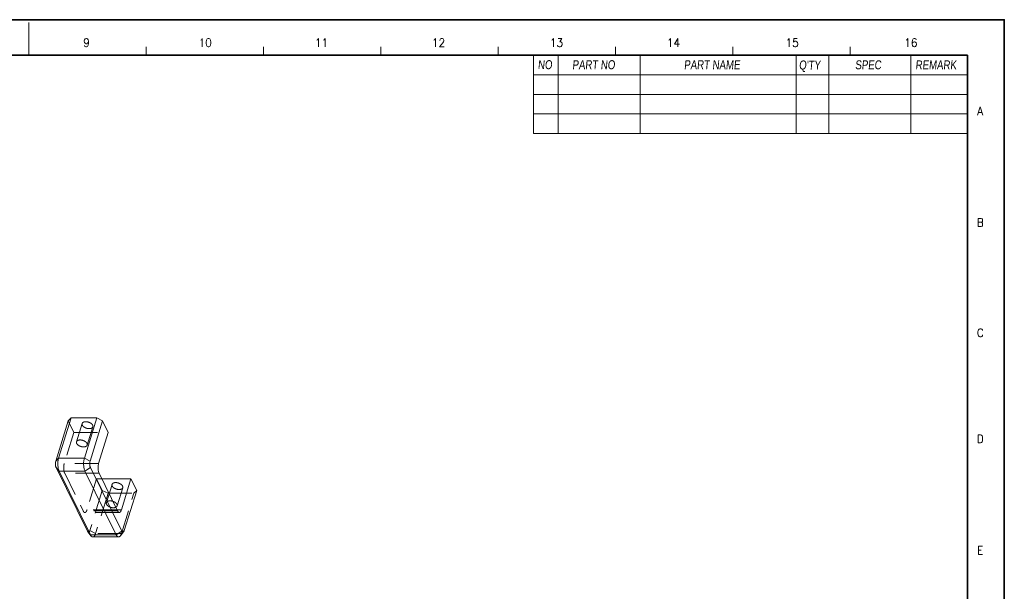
# Model space of a CAD drawing. Header units: millimetres. Extents: x 4497 to 11741, y 5958 to 12619.
# Tile 237 of 256: x 4729 to 4940, y 10800 to 10922. Entities that reach past the tile are written whole.
import ezdxf
from ezdxf.enums import TextEntityAlignment as Align

# ---------------------------------------------------------------- set-up
doc = ezdxf.new("R2010")
doc.units = ezdxf.units.MM
doc.header["$LTSCALE"] = 0.8
doc.linetypes.add('HIDDEN', pattern=[9.525, 6.35, -3.175])
doc.layers.get('0').update_dxf_attribs({"linetype": 'CONTINUOUS', "lineweight": 0})
doc.layers.add('3', color=5, linetype='HIDDEN', lineweight=0)
doc.styles.get("Standard").update_dxf_attribs({"font": 'romans.shx', "width": 0.8, "oblique": 5, "bigfont": 'whgtxt.shx'})

msp = doc.modelspace()

# ---------------------------------------------------------------- linework, layer by layer
at = {"color": 7, "linetype": 'Continuous'}
for p, q in [((4730.602, 10914.584), (4730.602, 10921.62)), ((4755.755, 10914.584), (4755.755, 10916.343)), ((4780.909, 10914.584), (4780.909, 10916.343)), ((4806.062, 10914.584), (4806.062, 10916.343)), ((4831.215, 10914.584), (4831.215, 10916.343)), ((4856.368, 10914.584), (4856.368, 10916.343)), ((4881.521, 10914.584), (4881.521, 10916.343)), ((4906.674, 10914.584), (4906.674, 10916.343))]:
    msp.add_line(p, q, dxfattribs=at)
at = {"color": 7, "linetype": 'Continuous', "lineweight": 35}
for p in [(4529.378, 10914.584), (4931.827, 10632.799)]:
    msp.add_line(p, (4931.827, 10914.584), dxfattribs=at)
for p, q in [((4838.778, 10914.584), (4838.778, 10897.772)), ((4844.055, 10914.584), (4844.055, 10897.772)), ((4838.778, 10897.772), (4931.827, 10897.772))]:
    msp.add_line(p, q)
at = {"color": 7}
for p, q in [((4861.645, 10914.584), (4861.645, 10897.772)), ((4895.065, 10914.584), (4895.065, 10897.772)), ((4902.101, 10914.584), (4902.101, 10897.772)), ((4919.69, 10914.584), (4919.69, 10897.772)), ((4838.778, 10910.362), (4931.827, 10910.362)), ((4838.778, 10906.141), (4931.827, 10906.141)), ((4838.778, 10901.993), (4931.827, 10901.993))]:
    msp.add_line(p, q, dxfattribs=at)
at = {"linetype": 'Continuous'}
for p, q in [((4736.349, 10827.551), (4739.012, 10836.167)), ((4736.965, 10828.172), (4739.628, 10836.789)), ((4739.012, 10836.167), (4739.628, 10836.789)), ((4739.628, 10836.789), (4745.155, 10836.789)), ((4745.155, 10836.789), (4742.492, 10828.172)), ((4746.381, 10836.167), (4743.718, 10827.551)), ((4745.155, 10836.789), (4746.381, 10836.167)), ((4747.601, 10833.681), (4746.381, 10836.167)), ((4747.601, 10833.681), (4745.543, 10827.023)), ((4736.349, 10827.551), (4736.965, 10828.172)), ((4742.492, 10828.172), (4736.965, 10828.172)), ((4743.718, 10827.551), (4742.492, 10828.172)), ((4743.123, 10812.47), (4736.412, 10826.146)), ((4736.412, 10826.146), (4737.091, 10825.363)), ((4743.781, 10826.146), (4742.618, 10825.363)), ((4743.781, 10826.146), (4750.492, 10812.47)), ((4743.802, 10811.687), (4737.091, 10825.363)), ((4742.618, 10825.363), (4737.091, 10825.363)), ((4742.618, 10825.363), (4749.329, 10811.687)), ((4745.638, 10824.915), (4749.603, 10816.834)), ((4746.217, 10823.735), (4752.481, 10823.735)), ((4752.481, 10823.735), (4750.424, 10817.077)), ((4753.702, 10821.249), (4752.481, 10823.735)), ((4751.039, 10812.632), (4753.702, 10821.249)), ((4750.424, 10817.077), (4749.484, 10817.077)), ((4743.123, 10812.47), (4743.802, 10811.687)), ((4743.201, 10812.348), (4743.123, 10812.47)), ((4743.201, 10812.348), (4743.957, 10811.441)), ((4749.329, 10811.687), (4743.802, 10811.687)), ((4749.813, 10811.254), (4744.286, 10811.254)), ((4750.492, 10812.47), (4749.329, 10811.687)), ((4750.899, 10812.348), (4750.142, 10811.441))]:
    msp.add_line(p, q, dxfattribs=at)
at = {"color": 7, "linetype": 'Continuous', "lineweight": 35}
msp.add_lwpolyline([(4519.723, 10922.191), (4519.723, 10625.191), (4939.723, 10625.191), (4939.723, 10922.191)], close=True, dxfattribs=at)
at = {"linetype": 'Continuous'}
for points, knots in [([(4736.412, 10826.146), (4736.391, 10826.19), (4736.353, 10826.288), (4736.294, 10826.51), (4736.258, 10826.819), (4736.269, 10827.193), (4736.315, 10827.438), (4736.349, 10827.551)], [0, 0, 0, 0, 0.102659, 0.2193091, 0.4808632, 0.752693, 1, 1, 1, 1]), ([(4737.091, 10825.363), (4737.048, 10825.45), (4736.972, 10825.646), (4736.887, 10825.966), (4736.828, 10826.323), (4736.797, 10826.703), (4736.794, 10827.091), (4736.821, 10827.473), (4736.876, 10827.834), (4736.932, 10828.064), (4736.965, 10828.172)], [0, 0, 0, 0, 0.1025956, 0.21915, 0.3465, 0.4807544, 0.6176072, 0.7526036, 0.8813947, 1, 1, 1, 1]), ([(4742.492, 10828.172), (4742.458, 10828.064), (4742.402, 10827.834), (4742.347, 10827.473), (4742.321, 10827.091), (4742.323, 10826.703), (4742.355, 10826.323), (4742.414, 10825.966), (4742.498, 10825.646), (4742.575, 10825.45), (4742.618, 10825.363)], [0, 0, 0, 0, 0.1186053, 0.2473964, 0.3823928, 0.5192456, 0.6535, 0.78085, 0.8974044, 1, 1, 1, 1]), ([(4743.718, 10827.551), (4743.683, 10827.438), (4743.638, 10827.193), (4743.627, 10826.819), (4743.663, 10826.51), (4743.721, 10826.288), (4743.759, 10826.19), (4743.781, 10826.146)], [0, 0, 0, 0, 0.247307, 0.5191368, 0.7806909, 0.897341, 1, 1, 1, 1]), ([(4745.638, 10824.915), (4745.605, 10824.981), (4745.548, 10825.128), (4745.485, 10825.368), (4745.44, 10825.636), (4745.409, 10826.017), (4745.42, 10826.401), (4745.476, 10826.769), (4745.518, 10826.941), (4745.543, 10827.023)], [0, 0, 0, 0, 0.1026082, 0.2192005, 0.3465695, 0.4808518, 0.7525468, 0.8813806, 1, 1, 1, 1]), ([(4750.424, 10817.077), (4750.399, 10816.995), (4750.344, 10816.849), (4750.25, 10816.688), (4750.164, 10816.594), (4750.1, 10816.546), (4750.034, 10816.516), (4749.988, 10816.509), (4749.966, 10816.509)], [0, 0, 0, 0, 0.3318733, 0.6055977, 0.7205771, 0.8224609, 0.9140904, 1, 1, 1, 1]), ([(4749.966, 10816.509), (4749.933, 10816.509), (4749.861, 10816.526), (4749.765, 10816.594), (4749.676, 10816.7), (4749.627, 10816.786), (4749.603, 10816.834)], [0, 0, 0, 0, 0.1954528, 0.4178854, 0.6841352, 1, 1, 1, 1]), ([(4743.957, 10811.441), (4743.943, 10811.458), (4743.884, 10811.535), (4743.835, 10811.62), (4743.802, 10811.687)], [0, 0, 0, 0, 0.2288154, 1, 1, 1, 1]), ([(4744.286, 10811.254), (4744.258, 10811.254), (4744.199, 10811.262), (4744.113, 10811.3), (4744.031, 10811.36), (4743.981, 10811.412), (4743.957, 10811.441)], [0, 0, 0, 0, 0.2192512, 0.4523052, 0.7101254, 1, 1, 1, 1]), ([(4749.329, 10811.687), (4749.36, 10811.623), (4749.426, 10811.507), (4749.544, 10811.367), (4749.673, 10811.276), (4749.768, 10811.254), (4749.813, 10811.254)], [0, 0, 0, 0, 0.3159189, 0.5820992, 0.8045514, 1, 1, 1, 1]), ([(4749.813, 10811.254), (4749.841, 10811.254), (4749.901, 10811.262), (4749.986, 10811.3), (4750.069, 10811.36), (4750.118, 10811.412), (4750.142, 10811.441)], [0, 0, 0, 0, 0.2192354, 0.4522694, 0.7101072, 1, 1, 1, 1]), ([(4750.492, 10812.47), (4750.516, 10812.42), (4750.558, 10812.352), (4750.631, 10812.286), (4750.686, 10812.258), (4750.743, 10812.251), (4750.799, 10812.264), (4750.852, 10812.298), (4750.883, 10812.329), (4750.899, 10812.348)], [0, 0, 0, 0, 0.3137042, 0.4397499, 0.5495895, 0.6508599, 0.7537597, 0.8679722, 1, 1, 1, 1]), ([(4750.899, 10812.348), (4750.929, 10812.384), (4750.984, 10812.477), (4751.022, 10812.576), (4751.039, 10812.632)], [0, 0, 0, 0, 0.4501558, 1, 1, 1, 1])]:
    msp.add_open_spline(points, degree=3, knots=knots, dxfattribs=at)
at = {"layer": '3'}
for p, q in [((4740.232, 10833.681), (4739.012, 10836.167)), ((4740.797, 10831.673), (4742.007, 10835.589)), ((4743.09, 10830.964), (4744.3, 10834.881)), ((4740.232, 10833.681), (4738.175, 10827.023)), ((4740.232, 10833.681), (4747.601, 10833.681)), ((4745.543, 10827.023), (4738.175, 10827.023)), ((4738.269, 10824.915), (4742.235, 10816.834)), ((4745.638, 10824.915), (4738.269, 10824.915)), ((4745.113, 10823.735), (4743.055, 10817.077)), ((4745.113, 10823.735), (4746.217, 10823.735)), ((4746.333, 10821.249), (4745.113, 10823.735)), ((4746.333, 10821.249), (4743.67, 10812.632)), ((4747.559, 10820.627), (4746.333, 10821.249)), ((4747.203, 10818.619), (4748.413, 10822.535)), ((4749.496, 10817.91), (4750.706, 10821.827)), ((4753.702, 10821.249), (4753.086, 10820.627)), ((4747.559, 10820.627), (4744.897, 10812.011)), ((4747.559, 10820.627), (4753.086, 10820.627)), ((4750.423, 10812.011), (4753.086, 10820.627)), ((4749.484, 10817.077), (4743.055, 10817.077)), ((4749.603, 10816.834), (4742.235, 10816.834)), ((4749.966, 10816.509), (4742.598, 10816.509)), ((4743.67, 10812.632), (4744.897, 10812.011)), ((4750.423, 10812.011), (4744.897, 10812.011)), ((4751.039, 10812.632), (4750.423, 10812.011))]:
    msp.add_line(p, q, dxfattribs=at)
for points, knots in [([(4742.007, 10835.589), (4742.019, 10835.626), (4742.053, 10835.697), (4742.135, 10835.789), (4742.244, 10835.865), (4742.429, 10835.946), (4742.712, 10835.992), (4743.079, 10835.969), (4743.453, 10835.872), (4743.798, 10835.71), (4744.078, 10835.5), (4744.215, 10835.325), (4744.259, 10835.235)], [0, 0, 0, 0, 0.0431798, 0.088633, 0.1381029, 0.1925734, 0.316738, 0.4577043, 0.6066468, 0.7528552, 0.8862331, 1, 1, 1, 1]), ([(4742.049, 10835.235), (4742.021, 10835.292), (4741.981, 10835.409), (4741.99, 10835.534), (4742.007, 10835.589)], [0, 0, 0, 0, 0.5260157, 1, 1, 1, 1]), ([(4744.3, 10834.881), (4744.289, 10834.844), (4744.255, 10834.773), (4744.173, 10834.681), (4744.064, 10834.605), (4743.878, 10834.524), (4743.596, 10834.477), (4743.229, 10834.501), (4742.855, 10834.598), (4742.51, 10834.76), (4742.23, 10834.969), (4742.093, 10835.145), (4742.049, 10835.235)], [0, 0, 0, 0, 0.0431798, 0.088633, 0.1381029, 0.1925734, 0.316738, 0.4577043, 0.6066468, 0.7528552, 0.8862331, 1, 1, 1, 1]), ([(4744.259, 10835.235), (4744.287, 10835.178), (4744.327, 10835.061), (4744.317, 10834.936), (4744.3, 10834.881)], [0, 0, 0, 0, 0.5260157, 1, 1, 1, 1]), ([(4740.797, 10831.673), (4740.808, 10831.709), (4740.843, 10831.781), (4740.924, 10831.873), (4741.034, 10831.949), (4741.219, 10832.029), (4741.501, 10832.076), (4741.868, 10832.053), (4742.243, 10831.955), (4742.587, 10831.793), (4742.867, 10831.584), (4743.005, 10831.408), (4743.049, 10831.318)], [0, 0, 0, 0, 0.0431792, 0.0886333, 0.1381033, 0.1925774, 0.3167427, 0.4577111, 0.6066521, 0.7528585, 0.8862324, 1, 1, 1, 1]), ([(4740.838, 10831.318), (4740.81, 10831.375), (4740.771, 10831.493), (4740.78, 10831.618), (4740.797, 10831.673)], [0, 0, 0, 0, 0.5259987, 1, 1, 1, 1]), ([(4743.09, 10830.964), (4743.079, 10830.928), (4743.045, 10830.856), (4742.963, 10830.764), (4742.854, 10830.688), (4742.668, 10830.607), (4742.386, 10830.561), (4742.019, 10830.584), (4741.644, 10830.681), (4741.3, 10830.843), (4741.02, 10831.053), (4740.883, 10831.228), (4740.838, 10831.318)], [0, 0, 0, 0, 0.0431792, 0.0886333, 0.1381033, 0.1925774, 0.3167427, 0.4577111, 0.6066521, 0.7528585, 0.8862324, 1, 1, 1, 1]), ([(4743.049, 10831.318), (4743.077, 10831.261), (4743.116, 10831.144), (4743.107, 10831.019), (4743.09, 10830.964)], [0, 0, 0, 0, 0.5259987, 1, 1, 1, 1]), ([(4738.175, 10827.023), (4738.15, 10826.941), (4738.107, 10826.769), (4738.052, 10826.401), (4738.04, 10826.017), (4738.072, 10825.636), (4738.116, 10825.368), (4738.179, 10825.128), (4738.237, 10824.981), (4738.269, 10824.915)], [0, 0, 0, 0, 0.1186194, 0.2474532, 0.5191482, 0.6534305, 0.7807995, 0.8973918, 1, 1, 1, 1]), ([(4748.455, 10822.181), (4748.426, 10822.238), (4748.387, 10822.356), (4748.396, 10822.48), (4748.413, 10822.535)], [0, 0, 0, 0, 0.5260157, 1, 1, 1, 1]), ([(4748.413, 10822.535), (4748.425, 10822.572), (4748.459, 10822.643), (4748.541, 10822.736), (4748.65, 10822.811), (4748.835, 10822.892), (4749.118, 10822.939), (4749.484, 10822.915), (4749.859, 10822.818), (4750.204, 10822.656), (4750.483, 10822.447), (4750.621, 10822.271), (4750.665, 10822.181)], [0, 0, 0, 0, 0.0431798, 0.088633, 0.1381029, 0.1925734, 0.316738, 0.4577043, 0.6066468, 0.7528552, 0.8862331, 1, 1, 1, 1]), ([(4750.706, 10821.827), (4750.695, 10821.791), (4750.661, 10821.719), (4750.579, 10821.627), (4750.47, 10821.551), (4750.284, 10821.47), (4750.002, 10821.424), (4749.635, 10821.447), (4749.26, 10821.544), (4748.916, 10821.706), (4748.636, 10821.916), (4748.499, 10822.091), (4748.455, 10822.181)], [0, 0, 0, 0, 0.0431798, 0.088633, 0.1381029, 0.1925734, 0.316738, 0.4577043, 0.6066468, 0.7528552, 0.8862331, 1, 1, 1, 1]), ([(4750.665, 10822.181), (4750.693, 10822.124), (4750.732, 10822.007), (4750.723, 10821.882), (4750.706, 10821.827)], [0, 0, 0, 0, 0.5260157, 1, 1, 1, 1]), ([(4742.598, 10816.509), (4742.62, 10816.509), (4742.666, 10816.516), (4742.732, 10816.546), (4742.795, 10816.594), (4742.881, 10816.688), (4742.976, 10816.849), (4743.03, 10816.995), (4743.055, 10817.077)], [0, 0, 0, 0, 0.0859096, 0.1775391, 0.2794229, 0.3944023, 0.6681267, 1, 1, 1, 1]), ([(4747.244, 10818.265), (4747.216, 10818.322), (4747.177, 10818.439), (4747.186, 10818.564), (4747.203, 10818.619)], [0, 0, 0, 0, 0.5259987, 1, 1, 1, 1]), ([(4747.203, 10818.619), (4747.214, 10818.655), (4747.249, 10818.727), (4747.33, 10818.819), (4747.44, 10818.895), (4747.625, 10818.975), (4747.907, 10819.022), (4748.274, 10818.999), (4748.649, 10818.901), (4748.993, 10818.74), (4749.273, 10818.53), (4749.411, 10818.355), (4749.455, 10818.265)], [0, 0, 0, 0, 0.0431792, 0.0886333, 0.1381033, 0.1925774, 0.3167427, 0.4577111, 0.6066521, 0.7528585, 0.8862324, 1, 1, 1, 1]), ([(4749.496, 10817.91), (4749.485, 10817.874), (4749.45, 10817.802), (4749.369, 10817.71), (4749.259, 10817.634), (4749.074, 10817.554), (4748.792, 10817.507), (4748.425, 10817.53), (4748.05, 10817.628), (4747.706, 10817.789), (4747.426, 10817.999), (4747.288, 10818.174), (4747.244, 10818.265)], [0, 0, 0, 0, 0.0431792, 0.0886333, 0.1381033, 0.1925774, 0.3167427, 0.4577111, 0.6066521, 0.7528585, 0.8862324, 1, 1, 1, 1]), ([(4749.455, 10818.265), (4749.483, 10818.207), (4749.522, 10818.09), (4749.513, 10817.965), (4749.496, 10817.91)], [0, 0, 0, 0, 0.5259987, 1, 1, 1, 1]), ([(4742.235, 10816.834), (4742.258, 10816.786), (4742.308, 10816.7), (4742.396, 10816.594), (4742.493, 10816.526), (4742.565, 10816.509), (4742.598, 10816.509)], [0, 0, 0, 0, 0.3158648, 0.5821146, 0.8045472, 1, 1, 1, 1]), ([(4743.67, 10812.632), (4743.658, 10812.591), (4743.63, 10812.515), (4743.58, 10812.413), (4743.523, 10812.334), (4743.461, 10812.279), (4743.393, 10812.251), (4743.322, 10812.255), (4743.256, 10812.289), (4743.219, 10812.326), (4743.201, 10812.348)], [0, 0, 0, 0, 0.1826701, 0.3427585, 0.4788479, 0.5925628, 0.6896852, 0.7814741, 0.8815428, 1, 1, 1, 1]), ([(4744.897, 10812.011), (4744.863, 10811.902), (4744.79, 10811.707), (4744.664, 10811.492), (4744.55, 10811.367), (4744.465, 10811.303), (4744.377, 10811.263), (4744.316, 10811.254), (4744.286, 10811.254)], [0, 0, 0, 0, 0.3318877, 0.60559, 0.72059, 0.8224593, 0.9140927, 1, 1, 1, 1]), ([(4750.142, 10811.441), (4750.203, 10811.515), (4750.313, 10811.699), (4750.388, 10811.899), (4750.423, 10812.011)], [0, 0, 0, 0, 0.4501209, 1, 1, 1, 1])]:
    msp.add_open_spline(points, degree=3, knots=knots, dxfattribs=at)

# ---------------------------------------------------------------- texts
at = {"color": 7, "linetype": 'Continuous', "width": 0.933333}
for s, p in [('9', (4742.961, 10917.257)), ('10', (4768.41, 10917.257)), ('11', (4793.344, 10917.257)), ('12', (4818.407, 10917.257)), ('13', (4843.727, 10917.257)), ('14', (4868.79, 10917.257)), ('15', (4894.238, 10917.257)), ('16', (4919.686, 10917.257)), ('A', (4934.555, 10902.604)), ('B', (4934.555, 10878.698)), ('C', (4934.555, 10855.049)), ('D', (4934.555, 10832.3)), ('E', (4934.555, 10808.394))]:
    msp.add_text(s, height=1.759, dxfattribs=at).set_placement(p, align=Align.MIDDLE_CENTER)
at = {"linetype": 'Continuous', "char_height": 1.92627, "attachment_point": 1}
for s, insert in [('{\\fㅁㅌㅈㅂ|b0|i0|c129|p50;NO}', (4839.689, 10913.509)), ('{\\fㅁㅌㅈㅂ|b0|i0|c129|p50;PART NO}', (4847.09, 10913.497)), ('{\\fㅁㅌㅈㅂ|b0|i0|c129|p50;PART NAME}', (4871.044, 10913.497)), ("{\\fㅁㅌㅈㅂ|b0|i0|c129|p50;Q'TY}", (4895.687, 10913.434)), ('{\\fㅁㅌㅈㅂ|b0|i0|c129|p50;SPEC}', (4907.735, 10913.476)), ('{\\fㅁㅌㅈㅂ|b0|i0|c129|p50;REMARK}', (4920.654, 10913.455))]:
    msp.add_mtext(s, dxfattribs=dict(at, insert=insert))

doc.saveas('drawing.dxf')
